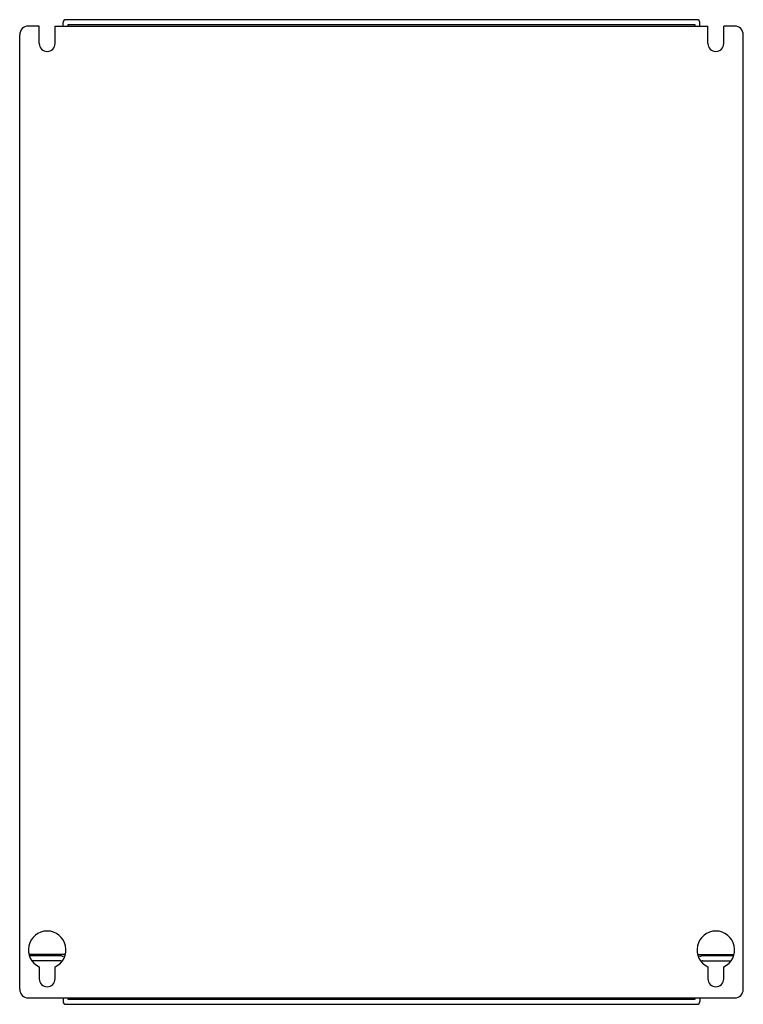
# Model space of a CAD drawing. Header units: millimetres. Extents: x 37 to 287, y 55 to 395.
import ezdxf

# ---------------------------------------------------------------- set-up
doc = ezdxf.new("R2010")
doc.units = ezdxf.units.MM
doc.header["$LTSCALE"] = 29.133641
doc.layers.get('0').update_dxf_attribs({"linetype": 'CONTINUOUS'})

msp = doc.modelspace()

# ---------------------------------------------------------------- linework, layer by layer
at = {"color": 7, "linetype": 'Continuous'}
for p, q in [((271.38, 394.56), (53.38, 394.56)), ((44.13, 392.36), (40.38, 392.36)), ((44.13, 386.36), (44.13, 392.36)), ((49.63, 386.36), (49.63, 392.36)), ((49.63, 392.36), (275.13, 392.36)), ((52.38, 392.36), (52.38, 393.56)), ((54.08, 392.36), (54.08, 392.86)), ((54.08, 392.86), (270.68, 392.86)), ((270.68, 392.86), (270.68, 392.36)), ((272.38, 392.36), (272.38, 393.56)), ((275.13, 386.36), (275.13, 392.36)), ((280.63, 386.36), (280.63, 392.36)), ((284.38, 392.36), (280.63, 392.36)), ((37.38, 59.76), (37.38, 389.36)), ((287.38, 59.76), (287.38, 389.36)), ((52.92, 71.76), (40.85, 71.76)), ((271.85, 71.76), (283.92, 71.76)), ((51.38, 71.26), (41, 71.26)), ((51.38, 69.56), (41.75, 69.56)), ((283.77, 71.26), (273.38, 71.26)), ((273.38, 69.56), (283.02, 69.56)), ((44.13, 67.47), (44.13, 63.36)), ((49.63, 63.36), (49.63, 67.47)), ((275.13, 67.47), (275.13, 63.36)), ((280.63, 63.36), (280.63, 67.47)), ((40.38, 56.76), (284.38, 56.76)), ((52.38, 56.76), (52.38, 55.56)), ((53.38, 54.56), (271.38, 54.56)), ((54.08, 56.26), (54.08, 56.76)), ((270.68, 56.26), (54.08, 56.26)), ((270.68, 56.76), (270.68, 56.26)), ((272.38, 56.76), (272.38, 55.56))]:
    msp.add_line(p, q, dxfattribs=at)
for centre, radius, start, end in [((53.38, 393.56), 1, 90, 180), ((271.38, 393.56), 1, 0, 90), ((40.38, 389.36), 3, 90, 180), ((284.38, 389.36), 3, 0, 90), ((46.88, 386.36), 2.75, 180, 360), ((277.88, 386.36), 2.75, 180, 360), ((46.88, 73.36), 6.5, 295.029, 244.971), ((277.88, 73.36), 6.5, 295.029, 244.971), ((51.38, 68.56), 2.7, 66.0135, 90), ((51.38, 68.56), 1, 62.6128, 90), ((273.38, 68.56), 2.7, 90, 113.9871), ((273.38, 68.56), 1, 90, 117.3872), ((46.88, 63.36), 2.75, 180, 360), ((277.88, 63.36), 2.75, 180, 360), ((40.38, 59.76), 3, 180, 270), ((284.38, 59.76), 3, 270, 360), ((53.38, 55.56), 1, 180, 270), ((271.38, 55.56), 1, 270, 360)]:
    msp.add_arc(centre, radius, start, end, dxfattribs=at)

doc.saveas('drawing.dxf')
